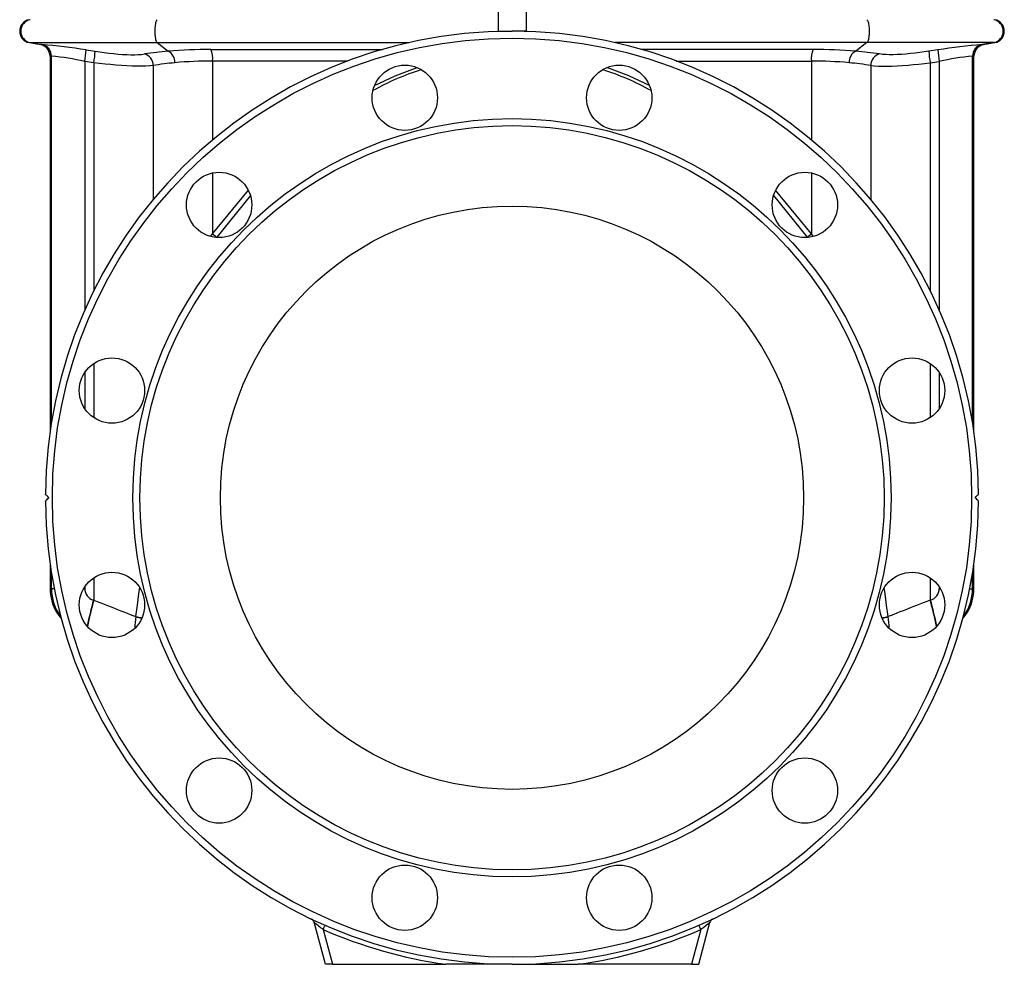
# Model space of a CAD drawing. Extents: x -4 to 1411, y -90 to 1805.
# Tile 3 of 9: x 989 to 1411, y 483 to 888. Entities that reach past the tile are written whole.
import ezdxf

# ---------------------------------------------------------------- set-up
doc = ezdxf.new("R2010")
doc.units = 0
doc.layers.get('0').update_dxf_attribs({"linetype": 'CONTINUOUS'})

msp = doc.modelspace()

# ---------------------------------------------------------------- linework, layer by layer
at = {"color": 7, "linetype": 'CONTINUOUS'}
for p, q in [((1193.6, 898.61), (1193.6, 883.09)), ((1205.6, 898.61), (1205.6, 883.09)), ((1193.6, 883.09), (1199.6, 883.09)), ((1193.6, 883.09), (1193.6, 883)), ((1205.6, 883.09), (1199.6, 883.09)), ((1205.6, 883.09), (1205.6, 883)), ((992.73, 878.17), (997.46, 877.33)), ((992.73, 878.17), (993.15, 878.17)), ((993.15, 878.17), (1047.46, 878.17)), ((993.15, 878.17), (997.88, 877.33)), ((1047.46, 878.17), (1155.49, 878.17)), ((1047.46, 878.17), (1052.28, 874.48)), ((1351.73, 878.17), (1243.7, 878.17)), ((1351.73, 878.17), (1346.91, 874.48)), ((1406.04, 878.17), (1351.73, 878.17)), ((1406.04, 878.17), (1401.32, 877.33)), ((1401.73, 877.33), (1406.46, 878.17)), ((1406.46, 878.17), (1406.04, 878.17)), ((997.88, 877.33), (997.46, 877.33)), ((997.88, 877.33), (998.09, 877.34)), ((1017.04, 875.05), (1020.91, 874.47)), ((1070.47, 875.21), (1144.03, 875.21)), ((1328.72, 875.21), (1255.17, 875.21)), ((1382.15, 875.05), (1378.28, 874.47)), ((1401.32, 877.33), (1401.1, 877.34)), ((1401.32, 877.33), (1401.73, 877.33)), ((1001.6, 872.41), (1001.6, 711.3)), ((1001.6, 872.41), (1002, 872.41)), ((1002.21, 872.41), (1002, 872.41)), ((1002.21, 715.32), (1002.21, 872.41)), ((1020.38, 869.55), (1016.49, 870.13)), ((1016.49, 870.13), (1016.49, 763.54)), ((1020.38, 869.55), (1020.38, 771.87)), ((1129.2, 870.29), (1071.3, 870.29)), ((1071.3, 870.29), (1071.3, 836.52)), ((1269.99, 870.29), (1327.89, 870.29)), ((1327.89, 870.29), (1327.89, 836.52)), ((1378.81, 869.55), (1382.7, 870.13)), ((1378.81, 869.55), (1378.81, 771.87)), ((1382.7, 870.13), (1382.7, 763.54)), ((1396.98, 715.32), (1396.98, 872.41)), ((1396.98, 872.41), (1397.2, 872.41)), ((1397.6, 872.41), (1397.2, 872.41)), ((1397.6, 711.3), (1397.6, 872.41)), ((1045.81, 868.38), (1045.81, 810.96)), ((1353.38, 868.38), (1353.38, 810.96)), ((1071.3, 822.32), (1071.3, 796.17)), ((1327.89, 822.32), (1327.89, 796.17)), ((1071.3, 796.17), (1086.59, 814.9)), ((1327.89, 796.17), (1312.6, 814.9)), ((1087.47, 812.69), (1073.14, 794.78)), ((1311.72, 812.69), (1326.05, 794.78)), ((1070.32, 795.12), (1071.3, 796.17)), ((1073.14, 794.78), (1073.04, 794.64)), ((1326.05, 794.78), (1326.15, 794.64)), ((1328.87, 795.12), (1327.89, 796.17)), ((1020.38, 740.68), (1020.38, 717.38)), ((1378.81, 740.68), (1378.81, 717.38)), ((1016.49, 736.79), (1016.49, 721.27)), ((1382.7, 736.79), (1382.7, 721.27)), ((1001.6, 654.88), (1001.6, 644.24)), ((1397.6, 644.24), (1397.6, 654.88)), ((1002.21, 644.1), (1002.21, 650.85)), ((1396.98, 644.1), (1396.98, 650.85)), ((1020.38, 648.8), (1020.38, 639.22)), ((1378.81, 648.8), (1378.81, 639.22)), ((1003.43, 644.1), (1002.21, 644.1)), ((1016.49, 644.1), (1015.99, 644.1)), ((1016.49, 644.91), (1016.49, 644.1)), ((1382.7, 644.91), (1382.7, 644.1)), ((1382.7, 644.1), (1383.2, 644.1)), ((1395.76, 644.1), (1396.98, 644.1)), ((1020.24, 639.26), (1020.38, 639.22)), ((1378.95, 639.26), (1378.81, 639.22)), ((1038.36, 632.14), (1038.37, 632.23)), ((1360.83, 632.14), (1360.82, 632.23)), ((1119.6, 483.09), (1114.74, 501.2)), ((1118.71, 497.99), (1122.7, 483.09)), ((1280.48, 497.99), (1276.49, 483.09)), ((1279.6, 483.09), (1284.45, 501.2)), ((1122.7, 483.09), (1119.6, 483.09)), ((1122.7, 483.09), (1171.24, 483.09)), ((1199.6, 483.09), (1171.24, 483.09)), ((1199.6, 483.09), (1227.95, 483.09)), ((1276.49, 483.09), (1227.95, 483.09)), ((1276.49, 483.09), (1279.6, 483.09))]:
    msp.add_line(p, q, dxfattribs=at)
for points in [[(1047.46, 888.01), (1047.32, 887.87), (1047.19, 887.66), (1047.07, 887.38), (1046.95, 887.04), (1046.85, 886.64), (1046.75, 886.19), (1046.67, 885.69), (1046.61, 885.15), (1046.56, 884.58), (1046.52, 883.99), (1046.51, 883.39), (1046.51, 882.79), (1046.52, 882.18), (1046.56, 881.59), (1046.61, 881.03), (1046.67, 880.49), (1046.75, 879.99), (1046.85, 879.54), (1046.95, 879.14), (1047.07, 878.8), (1047.19, 878.52), (1047.32, 878.31), (1047.46, 878.17)], [(1351.73, 888.01), (1351.87, 887.87), (1352, 887.66), (1352.12, 887.38), (1352.24, 887.04), (1352.34, 886.64), (1352.44, 886.19), (1352.52, 885.69), (1352.58, 885.15), (1352.63, 884.58), (1352.67, 883.99), (1352.68, 883.39), (1352.68, 882.79), (1352.67, 882.18), (1352.63, 881.59), (1352.58, 881.03), (1352.52, 880.49), (1352.44, 879.99), (1352.34, 879.54), (1352.24, 879.14), (1352.12, 878.8), (1352, 878.52), (1351.87, 878.31), (1351.73, 878.17)], [(1020.91, 874.47), (1022.88, 874.19), (1024.84, 873.92), (1026.83, 873.68), (1028.77, 873.47), (1030.74, 873.28), (1032.65, 873.14), (1034.53, 873.04), (1036.3, 872.99), (1037.91, 872.99), (1039.4, 873.05), (1040.8, 873.15), (1042.06, 873.31)], [(1378.28, 874.47), (1376.31, 874.19), (1374.35, 873.92), (1372.36, 873.68), (1370.42, 873.47), (1368.45, 873.28), (1366.54, 873.14), (1364.66, 873.04), (1362.89, 872.99), (1361.28, 872.99), (1359.79, 873.05), (1358.39, 873.15), (1357.14, 873.31)], [(1045.81, 868.38), (1044.33, 868.23), (1042.68, 868.13), (1040.83, 868.07), (1038.83, 868.07), (1036.75, 868.11), (1034.56, 868.21), (1032.21, 868.35), (1029.77, 868.54), (1027.5, 868.75), (1025.19, 868.99), (1022.8, 869.26), (1020.38, 869.55)], [(1353.38, 868.38), (1354.86, 868.23), (1356.51, 868.13), (1358.36, 868.07), (1360.36, 868.07), (1362.44, 868.11), (1364.63, 868.21), (1366.98, 868.35), (1369.42, 868.54), (1371.69, 868.75), (1374, 868.99), (1376.4, 869.26), (1378.81, 869.55)], [(1140.67, 859.78), (1149.51, 864), (1158.89, 867.53)], [(1258.52, 859.78), (1249.68, 864), (1240.3, 867.53)], [(1001.1, 683.09), (1000.62, 683.56), (1000.19, 684), (999.97, 684.21), (999.8, 684.39), (999.67, 684.51), (999.61, 684.58), (999.6, 684.58)], [(1398.1, 683.09), (1398.57, 683.56), (1399.01, 684), (1399.22, 684.21), (1399.4, 684.39), (1399.52, 684.51), (1399.58, 684.58), (1399.59, 684.58)], [(999.6, 681.59), (999.63, 681.62), (999.71, 681.7), (999.83, 681.82), (999.99, 681.98), (1000.26, 682.25), (1000.58, 682.57), (1001.1, 683.09)], [(1399.59, 681.59), (1399.56, 681.62), (1399.49, 681.7), (1399.36, 681.82), (1399.2, 681.98), (1398.93, 682.25), (1398.61, 682.57), (1398.1, 683.09)], [(1002.21, 644.1), (1001.91, 644.17), (1001.71, 644.22), (1001.61, 644.24), (1001.6, 644.24)], [(1038.37, 632.23), (1039.04, 636.98), (1039.69, 641.9), (1040.03, 644.55)], [(1360.82, 632.23), (1360.15, 636.98), (1359.5, 641.9), (1359.16, 644.55)], [(1396.98, 644.1), (1397.28, 644.17), (1397.48, 644.22), (1397.58, 644.24), (1397.6, 644.24)], [(1020.38, 639.22), (1021.87, 638.63), (1023.35, 638.05), (1024.83, 637.47), (1026.29, 636.89), (1027.74, 636.32), (1029.16, 635.76), (1030.57, 635.21), (1031.95, 634.67), (1033.3, 634.14), (1034.62, 633.62), (1035.9, 633.11), (1037.15, 632.62), (1038.36, 632.14)], [(1378.81, 639.22), (1377.32, 638.63), (1375.84, 638.05), (1374.36, 637.47), (1372.9, 636.89), (1371.46, 636.32), (1370.03, 635.76), (1368.62, 635.21), (1367.24, 634.67), (1365.89, 634.14), (1364.57, 633.62), (1363.29, 633.11), (1362.04, 632.62), (1360.83, 632.14)], [(1118.71, 497.99), (1118.86, 498.35), (1119.01, 498.69), (1119.15, 499.01), (1119.27, 499.29), (1119.37, 499.51), (1119.45, 499.68), (1119.49, 499.79), (1119.51, 499.82)], [(1280.48, 497.99), (1280.33, 498.35), (1280.18, 498.69), (1280.04, 499.01), (1279.92, 499.29), (1279.82, 499.51), (1279.74, 499.68), (1279.7, 499.79), (1279.68, 499.82)]]:
    msp.add_lwpolyline(points, dxfattribs=at)
for centre, radius in [((1199.6, 683.09), 197), ((1153.66, 854.54), 14), ((1245.54, 854.54), 14), ((1199.6, 683.09), 162.5), ((1199.6, 683.09), 159.5), ((1074.08, 808.6), 14), ((1325.11, 808.6), 14), ((1199.6, 683.09), 125), ((1028.14, 729.03), 14), ((1371.05, 729.03), 14), ((1028.14, 637.15), 14), ((1371.05, 637.15), 14), ((1074.08, 557.58), 14), ((1325.11, 557.58), 14), ((1153.66, 511.64), 14), ((1245.54, 511.64), 14)]:
    msp.add_circle(centre, radius, dxfattribs=at)
for centre, radius, start, end in [((993.6, 883.09), 5, 100, 260), ((994.03, 883.09), 5, 100.1302, 259.8698), ((1405.16, 883.09), 5, 280.1302, 79.8698), ((1405.6, 883.09), 5, 280, 80), ((1199.6, 683.09), 200, 0.4281, 179.5719), ((996.6, 872.41), 5, 0, 80), ((997, 872.41), 5, 359.9446, 79.8983), ((979.41, 642.44), 235.64, 80.8111, 85.4516), ((997.21, 872.42), 5, 359.939, 79.8464), ((982.41, 876.39), 34.65, 349.5826, 357.7813), ((985.87, 875.74), 35.06, 349.8265, 357.9264), ((1068.47, 688.44), 186.75, 94.9721, 98.1308), ((1069.68, 668.41), 206.8, 89.7815, 94.8265), ((1049.93, 869.85), 5.19, 356.7296, 63.0242), ((1061.24, 871.13), 10.09, 355.2533, 23.9015), ((1337.95, 871.13), 10.09, 156.0985, 184.7467), ((1329.51, 668.41), 206.8, 85.1735, 90.2185), ((1349.26, 869.85), 5.19, 116.9758, 183.2704), ((1330.72, 688.44), 186.75, 81.8692, 85.0279), ((1413.32, 875.74), 35.06, 182.0736, 190.1735), ((1419.78, 642.44), 235.64, 94.5484, 99.1889), ((1416.78, 876.39), 34.65, 182.2187, 190.4174), ((1401.98, 872.42), 5, 100.1536, 180.061), ((1402.19, 872.41), 5, 100.1017, 180.0554), ((1402.6, 872.41), 5, 100, 180), ((988.64, 741.66), 131.45, 77.7688, 84.0761), ((1040.75, 868.42), 5.06, 359.5756, 75.0893), ((1069.71, 716.53), 153.72, 95.4505, 98.9449), ((1070.61, 706.13), 164.16, 89.7584, 95.4175), ((1328.58, 706.13), 164.16, 84.5825, 90.2416), ((1329.48, 716.53), 153.72, 81.0551, 84.5495), ((1358.44, 868.42), 5.06, 104.9107, 180.4244), ((1410.55, 741.66), 131.45, 95.9239, 102.2312), ((1195.17, 758.42), 113.51, 107.6372, 119.0829), ((1204.02, 758.42), 113.51, 60.9171, 72.3628), ((1121.32, 860.27), 81.31, 232.0346, 233.6581), ((1277.87, 860.27), 81.31, 306.3419, 307.9654), ((1199.6, 683.09), 200, 180.4281, 359.5719), ((1021.6, 644.24), 20, 180.0097, 220.7664), ((1022.02, 644.03), 19.81, 179.8031, 217.2032), ((1021.52, 644.12), 5.03, 180.1886, 255.1967), ((1377.67, 644.12), 5.03, 284.8033, 359.8114), ((1377.6, 644.24), 20, 319.2336, 359.9894), ((1377.18, 644.03), 19.8, 322.7271, 0.2019), ((1249.32, 576.94), 237.41, 164.7825, 167.5624), ((1247.75, 577.34), 235.64, 164.7761, 167.6023), ((1151.44, 577.34), 235.64, 12.3977, 15.2239), ((1149.87, 576.94), 237.41, 12.4376, 15.2175), ((1061.16, 627.73), 23.22, 169.0434, 181.3573), ((1052.48, 674.24), 44.41, 251.4584, 254.8779), ((1052.46, 679.85), 49.66, 253.5283, 256.6277), ((1346.74, 679.85), 49.66, 283.3723, 286.4717), ((1346.71, 674.24), 44.41, 285.1221, 288.5416), ((1337.5, 627.67), 23.75, 358.8029, 10.8458), ((1112.81, 500.68), 2, 15, 64.5562), ((1113.12, 501.22), 1.38, 56.904, 63.893), ((1286.38, 500.68), 2, 115.4438, 165), ((1285.98, 501.4), 1.17, 116.2571, 120.8687), ((1220.22, 627.52), 164.57, 230.1376, 231.9135), ((1199.6, 683.09), 202, 246.3948, 261.9307), ((1199.6, 683.09), 202, 278.0693, 293.6052), ((1178.96, 627.53), 164.58, 308.0865, 309.8623)]:
    msp.add_arc(centre, radius, start, end, dxfattribs=at)

doc.saveas('drawing.dxf')
